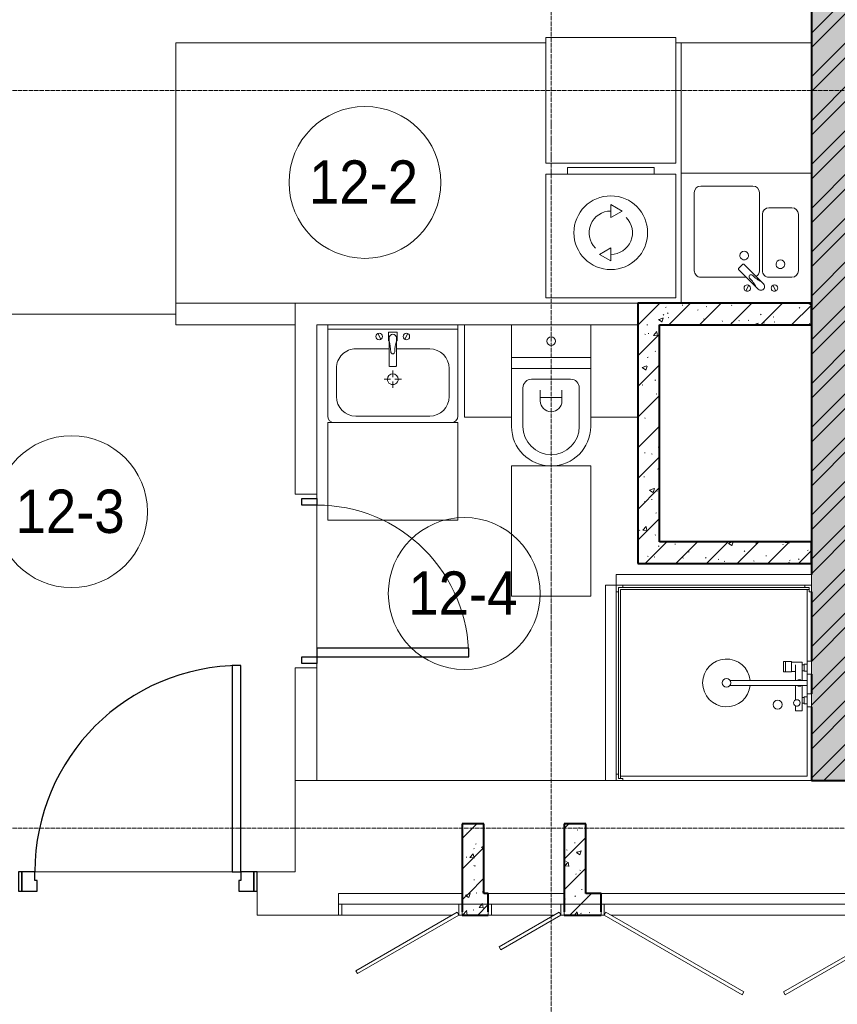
# Model space of a CAD drawing. Header units: millimetres. Extents: x 5617 to 112069, y 7718 to 237687.
# Tile 39 of 62: x 59096 to 62866, y 69989 to 74527. Entities that reach past the tile are written whole.
import ezdxf

# ---------------------------------------------------------------- set-up
doc = ezdxf.new("R2010")
doc.units = ezdxf.units.MM
doc.linetypes.add('ADSK_Линия сетки', pattern=[25, 20, -2.5, 0, -2.5])
doc.linetypes.add('Линия сетки', pattern=[25, 20, -2.5, 0, -2.5])
for name, color, linetype, lineweight in [('Двери', 7, 'Continuous', 18), ('Каркас несущий', 7, 'Continuous', 18), ('Каркас_Импост', 7, 'Continuous', 30), ('Марки помещений', 7, 'Continuous', 20), ('Мебель', 7, 'Continuous', 18), ('Монтажный зазор', 7, 'Continuous', 30), ('Оси', 7, 'Continuous', 9), ('Панель', 7, 'Continuous', 30), ('Перекрытия', 7, 'Continuous', 18), ('Сантехнические приборы', 7, 'Continuous', 18), ('Стены', 7, 'Continuous', 18), ('Стены разрез', 7, 'Continuous', 40), ('Электрооборудование', 7, 'Continuous', 18)]:
    doc.layers.add(name, color=color, linetype=linetype, lineweight=lineweight)
doc.styles.add('Arial_3', font='arial.ttf', dxfattribs={"width": 0.9, "height": 200})
pattern_1 = [(50, (0, 0), (218.62117, -19.1268), [22.86, -251.46]), (355, (0, 0), (-42.2919, 229.2684), [18.288, -201.168]), (100.451, (18.22, -1.6), (176.33107, 210.13963), [19.428, -213.708]), (46.184, (0, 60.96), (325.29495, -50.45164), [34.29, -377.19]), (96.636, (27.1, 56.76), (284.883, 296.9127), [29.142, -320.562]), (351.184, (0, 60.96), (284.8858, 296.9107), [27.432, -301.752]), (21, (30.48, 45.72), (181.93753, -122.71832), [22.86, -251.46]), (326, (30.48, 45.72), (74.1622, 221.0262), [18.288, -201.168]), (71.451, (45.64, 35.5), (256.10035, 98.30526), [19.428, -213.708]), (37.5, (0, 0), (3.70639, 101.465895), [3.353, -195.377, 3.353, -200.863, -201.93]), (37.5, (0, 0), (3.70639, 101.465895), [-402.946, 3.353, -198.577]), (7.5, (0, 0), (80.18358, 120.21653), [3.353, -113.081, 3.353, -190.805, -76.962]), (7.5, (0, 0), (80.18358, 120.21653), [-310.591, 3.353, -73.609]), (327.5, (-67.97, 0), (162.70865, -6.87497), [3.353, -72.847, 3.353, -234.391, -315.468]), (327.5, (-67.97, 0), (162.70865, -6.87497), [-313.944, 3.353, -312.115]), (317.5, (-98.45, 0), (177.75468, 30.51183), [3.353, -95.707, 3.353, -154.534, -224.028]), (317.5, (-98.45, 0), (177.75468, 30.51183), [-256.946, 3.353, -220.675])]
pattern_2 = [(45, (0, 0), (-70.71068, 70.71068), [])]

# ---------------------------------------------------------------- blocks, each defined once
blk = doc.blocks.new('MR_Душевой поддон - Санузел с душем_900х900-2498930-МКСС_K1_L26_85_950_1')
at = {"layer": 'Сантехнические приборы', "color": 253, "true_color": 0xaaaaaa}
for p, q in [((-70, 0), (-100, 0)), ((-70, -10), (-70, 0)), ((310, 0), (250.2, 0)), ((250.2, 0), (250.2, -20)), ((310, -20), (310, 0)), ((459.8, 0), (400, 0)), ((400, 0), (400, -20)), ((459.8, -20), (459.8, 0)), ((-100, -30), (-90, -30)), ((-90, -30), (-90, -10)), ((-90, -10), (-70, -10)), ((-80, -10), (-90, -10)), ((-90, -10), (-90, -890)), ((-80, -880), (-80, -10)), ((250.2, -20), (-80, -20)), ((250.2, -20), (310, -20)), ((266.7, -42), (253.8, -42)), ((253.8, -42), (253.8, -92.5)), ((296, -20), (264, -20)), ((264, -20), (264, -34)), ((264, -34), (296, -34)), ((293.6, -34), (266.7, -34)), ((266.7, -34), (266.7, -42)), ((338.7, -42), (266.7, -42)), ((266.7, -42), (293.6, -42)), ((293.6, -42), (293.6, -34)), ((296, -34), (296, -20)), ((338.7, -20), (310, -20)), ((361.3, -20), (338.7, -20)), ((338.7, -20), (338.7, -375.1)), ((400, -20), (361.3, -20)), ((361.3, -375.1), (361.3, -20)), ((479.1, -42), (361.3, -42)), ((400, -20), (459.8, -20)), ((446, -20), (414, -20)), ((414, -20), (414, -34)), ((414, -34), (446, -34)), ((443.3, -34), (416.4, -34)), ((416.4, -34), (416.4, -42)), ((416.4, -42), (443.3, -42)), ((443.3, -42), (443.3, -34)), ((446, -34), (446, -20)), ((780, -20), (459.8, -20)), ((479.1, -73.7), (479.1, -42)), ((780, -880), (780, -20)), ((800, -870), (800, 0)), ((266.7, -73.7), (338.7, -73.7)), ((296.6, -92.5), (296.6, -73.7)), ((361.3, -73.7), (428.7, -73.7)), ((455.7, -73.7), (479.1, -73.7)), ((298.9, -92.5), (251.9, -92.5)), ((251.9, -92.5), (251.9, -120)), ((251.9, -120), (298.9, -120)), ((298.9, -120), (251.9, -120)), ((251.9, -120), (251.9, -129.1)), ((251.9, -129.1), (298.9, -129.1)), ((253.8, -92.5), (296.6, -92.5)), ((298.9, -120), (298.9, -92.5)), ((298.9, -129.1), (298.9, -120)), ((-90, -870), (-100, -870)), ((-90, -890), (-90, -870)), ((-70, -890), (-90, -890)), ((-90, -890), (790, -890)), ((790, -880), (-80, -880)), ((-70, -900), (-70, -890)), ((790, -890), (770, -890)), ((770, -890), (770, -900)), ((800, -870), (790, -870)), ((790, -870), (790, -890)), ((790, -890), (790, -880)), ((800, -900), (800, -870))]:
    blk.add_line(p, q, dxfattribs=at)
for centre, radius, start, end in [((350, -56.1), 15.5, 137.0093, 222.9907), ((350, -56.1), 15.5, 317.0093, 42.9907), ((442.2, -67.2), 15, 334.0483, 205.9517), ((442.2, -67.2), 15, 0, 180), ((442.2, -67.2), 15, 180, 360), ((450, -155.2), 20.9, 0, 180), ((450, -155.2), 20.9, 180, 0), ((350, -391.5), 110, 95.916, 84.084), ((350, -391.5), 20, 0, 180), ((350, -391.5), 20, 180, 360), ((350, -391.5), 20, 55.4667, 124.5333)]:
    blk.add_arc(centre, radius, start, end, dxfattribs=at)
blk = doc.blocks.new('MR_Зона обслуживания - MR_Зона обслуживания-2560103-МКСС_K1_L26_85_950_1')
at = {"layer": 'Мебель', "lineweight": 9}
for p, q in [((450, 0), (-450, 0)), ((-450, 0), (-450, -50)), ((450, -50), (450, 0)), ((-450, -50), (450, -50))]:
    blk.add_line(p, q, dxfattribs=at)
blk = doc.blocks.new('MR_Унитаз напольный - Санузел с ванной-V16-МКСС_K1_L26_85_950_1')
at = {"layer": 'Сантехнические приборы', "color": 253, "true_color": 0xaaaaaa}
for p, q in [((-182.5, 200), (-182.5, 50)), ((182.5, 200), (-182.5, 200)), ((182.5, 50), (182.5, 200)), ((-182.5, 50), (182.5, 50)), ((182.5, 50), (-182.5, 50)), ((-182.5, 50), (-182.5, 0)), ((182.5, 0), (182.5, 50)), ((-182.5, 0), (182.5, 0)), ((182.5, 0), (-182.5, 0)), ((-182.5, 0), (-182.5, -267.5)), ((182.5, -267.5), (182.5, 0)), ((-130, -267.5), (-130, -90)), ((-90, -50), (90, -50)), ((130, -90), (130, -267.5)), ((-50, -150), (-50, -100)), ((-50, -135), (50, -135)), ((50, -100), (50, -150))]:
    blk.add_line(p, q, dxfattribs=at)
for centre, radius, start, end in [((0, 125), 20, 0, 180), ((0, 125), 20, 180, 0), ((-90, -90), 40, 90, 180), ((90, -90), 40, 360, 90), ((0, -150), 50, 180, 0), ((0, -267.5), 182.5, 180, 360), ((0, -267.5), 130, 180, 0)]:
    blk.add_arc(centre, radius, start, end, dxfattribs=at)
blk = doc.blocks.new('MR_Зона обслуживания - MR_Зона обслуживания-V3-МКСС_K1_L26_85_950_1')
at = {"layer": 'Мебель', "lineweight": 9}
for p, q in [((182.5, 0), (-182.5, 0)), ((-182.5, 0), (-182.5, -600)), ((182.5, -600), (182.5, 0)), ((-182.5, -600), (182.5, -600))]:
    blk.add_line(p, q, dxfattribs=at)
blk = doc.blocks.new('MR_Зона обслуживания - MR_Зона обслуживания-V17-МКСС_K1_L26_85_950_1')
at = {"layer": 'Мебель', "lineweight": 9}
for p, q in [((108.75, 0), (-108.75, 0)), ((-108.75, -425), (108.75, -425))]:
    blk.add_line(p, q, dxfattribs=at)
blk = doc.blocks.new('MR_Зона обслуживания - MR_Зона обслуживания-V18-МКСС_K1_L26_85_950_1')
at = {"layer": 'Мебель', "lineweight": 9}
for p, q in [((108.75, 0), (-108.75, 0)), ((-108.75, 0), (-108.75, -425)), ((-108.75, -425), (108.75, -425))]:
    blk.add_line(p, q, dxfattribs=at)
blk = doc.blocks.new('MR_Тумба-Умывальник с зеркалом - Тумба-умывальник_600-2560072-МКСС_K1_L26_85_950_1')
at = {"layer": 'Сантехнические приборы', "color": 253, "true_color": 0xaaaaaa}
for p, q in [((-300, 0), (-300, 420)), ((-170, 420), (170, 420)), ((300, 420), (300, 0)), ((-260, 200), (-260, 330)), ((260, 330), (260, 200)), ((0, 290), (0, 260)), ((-10, 250), (-40, 250)), ((0, 210), (0, 240)), ((40, 250), (10, 250)), ((-17, 73.1), (-17, 187.9)), ((-14, 190.9), (14, 190.9)), ((17, 187.9), (17, 73.1)), ((-17, 110), (-170, 110)), ((170, 110), (17, 110)), ((-69.7, 39.8), (-55.6, 66.3)), ((-20, 73.1), (-17, 73.1)), ((-20, 33.1), (-20, 73.1)), ((-17, 60), (-17, 73.1)), ((17, 73.1), (17, 60)), ((17, 73.1), (20, 73.1)), ((20, 73.1), (20, 33.1)), ((69.7, 39.8), (55.6, 66.3)), ((-300, 20), (300, 20)), ((20, 33.1), (-20, 33.1))]:
    blk.add_line(p, q, dxfattribs=at)
for centre, radius, start, end in [((-270, 420), 30, 90, 180), ((-170, 330), 90, 90, 180), ((170, 330), 90, 0, 90), ((270, 420), 30, 0, 90), ((0, 250), 25, 360, 180), ((0, 250), 25, 180, 360), ((-170, 200), 90, 180, 270), ((-14, 187.9), 3, 90, 180), ((-14, 187.9), 3, 105, 165), ((14, 187.9), 3, 0, 90), ((14, 187.9), 3, 15, 75), ((170, 200), 90, 270, 0), ((-217.6, 129.9), 208.5, 344.1823, 358.4054), ((0, 124.1), 9.19, 0, 180), ((217.6, 129.9), 208.5, 181.5946, 195.8177), ((-62.7, 53.1), 15, 0, 180), ((-62.7, 53.1), 15, 180, 0), ((0, 60), 17, 180, 0), ((62.7, 53.1), 15, 0, 180), ((62.7, 53.1), 15, 180, 0)]:
    blk.add_arc(centre, radius, start, end, dxfattribs=at)
blk = doc.blocks.new('MR_Зона обслуживания - MR_Зона обслуживания-2560074-МКСС_K1_L26_85_950_1')
at = {"layer": 'Мебель', "lineweight": 9}
for p, q in [((300, 450), (-300, 450)), ((-300, 450), (-300, 0)), ((300, 0), (300, 450)), ((-300, 0), (300, 0))]:
    blk.add_line(p, q, dxfattribs=at)
blk = doc.blocks.new('MR_Стиральная машина - Стиральная машина_600-2560097-МКСС_K1_L26_85_950_1')
at = {"layer": 'Электрооборудование', "color": 253, "true_color": 0xaaaaaa}
for p, q in [((-200, 600), (200, 600)), ((-200, 570), (-200, 600)), ((200, 600), (200, 570)), ((-300, 570), (300, 570)), ((-300, 0), (-300, 570)), ((300, 570), (300, 0)), ((0, 430), (52, 400)), ((0, 370), (0, 430)), ((52, 400), (0, 370)), ((-52, 200), (0, 230)), ((0, 230), (0, 170)), ((0, 170), (-52, 200)), ((300, 0), (-300, 0))]:
    blk.add_line(p, q, dxfattribs=at)
for radius, start, end in [(170, 0, 180), (100, 90, 225), (100, 270, 45), (170, 180, 0)]:
    blk.add_arc((0, 300), radius, start, end, dxfattribs=at)
blk = doc.blocks.new('MR_Зона обслуживания - MR_Зона обслуживания-2560098-МКСС_K1_L26_85_950_1')
at = {"layer": 'Мебель', "lineweight": 9}
for p, q in [((300, 580), (-300, 580)), ((-300, 580), (-300, 0)), ((300, 0), (300, 580)), ((-300, 0), (300, 0))]:
    blk.add_line(p, q, dxfattribs=at)
blk = doc.blocks.new('MR_Мойка - Кухонная мойка-V20-МКСС_K1_L26_85_950_1')
at = {"layer": 'Сантехнические приборы', "color": 253, "true_color": 0xaaaaaa}
for p, q in [((300, -550), (300, 50)), ((-136.7, -6.7), (-122.6, -33.3)), ((-79, -39), (-69.8, -48.2)), ((-45.7, -24.2), (-55, -14.9)), ((35.5, -105.4), (-45.7, -24.2)), ((2.7, -6.7), (-11.4, -33.3)), ((-104, -70), (-210, -70)), ((-69.8, -48.2), (11.4, -129.4)), ((210, -70), (0.1, -70)), ((-240, -100), (-240, -360)), ((-74, -360), (-74, -100)), ((-60, -100), (-60, -460)), ((15.7, -129.4), (35.5, -109.6)), ((240, -460), (240, -100)), ((-210, -390), (-104, -390)), ((-30, -490), (210, -490)), ((-300, -550), (300, -550))]:
    blk.add_line(p, q, dxfattribs=at)
for centre, radius, start, end in [((-129.7, -20), 15, 360, 180), ((-129.7, -20), 15, 180, 360), ((-67, -26.9), 17, 45, 225), ((136.3, 77.5), 208.5, 209.1823, 223.4054), ((-4.3, -20), 15, 360, 180), ((-4.3, -20), 15, 180, 360), ((-210, -100), 30, 90, 180), ((-104, -100), 30, 360, 90), ((-171.5, -230.2), 208.5, 46.5946, 60.8177), ((-30, -100), 30, 118.5511, 180), ((-21.7, -72.3), 9.19, 225, 45), ((210, -100), 30, 360, 90), ((-157, -130), 20, 360, 180), ((-157, -130), 20, 180, 360), ((13.5, -127.3), 3, 225, 315), ((13.5, -127.3), 3, 225, 315), ((33.3, -107.5), 3, 315, 45), ((33.3, -107.5), 3, 315, 45), ((10, -170), 20, 360, 180), ((10, -170), 20, 180, 360), ((-210, -360), 30, 180, 270), ((-104, -360), 30, 270, 360), ((-30, -460), 30, 180, 270), ((210, -460), 30, 270, 360)]:
    blk.add_arc(centre, radius, start, end, dxfattribs=at)
blk = doc.blocks.new('MR_Зона обслуживания - MR_Зона обслуживания-V12-МКСС_K1_L26_85_950_1')
at = {"layer": 'Мебель', "lineweight": 9}
for p, q in [((300, 0), (-300, 0)), ((300, -600), (300, 0)), ((-300, -600), (300, -600))]:
    blk.add_line(p, q, dxfattribs=at)
blk = doc.blocks.new('A_DOR_Door - Вн_3_Одинарная_800x2100-3005222-МКСС_K1_L26_85_950_1')
at = {"layer": 'Двери', "color": 253, "lineweight": 30, "true_color": 0xaaaaaa}
for p, q in [((-380, 20), (-350, 20)), ((-380, -50), (-380, 20)), ((-350, 20), (-350, -50)), ((350, -50), (350, 20)), ((350, 20), (380, 20)), ((380, 20), (380, -50)), ((-350, -50), (-380, -50)), ((-350, -50), (-350, -750)), ((-310, -50), (-350, -50)), ((-350, -50), (-350, -750)), ((-310, -750), (-310, -50)), ((380, -50), (350, -50)), ((-350, -750), (-310, -750))]:
    blk.add_line(p, q, dxfattribs=at)
at = {"layer": 'Двери', "color": 254, "lineweight": 9, "true_color": 0xd4d4d4}
blk.add_arc((-350, -50), 700, 270, 0, dxfattribs=at)
blk = doc.blocks.new('101_Лючок доступа_Двупольный - ЛД_П_1500х2100-3933240-МКСС_K1_L26_85_950_1')
at = {"layer": 'Двери', "color": 253, "true_color": 0xaaaaaa}
for p, q in [((-98.5, 417.5), (-735, 50)), ((-91, 404.5), (-98.5, 417.5)), ((98.5, 417.5), (91, 404.5)), ((735, 50), (98.5, 417.5)), ((-727.5, 37), (-91, 404.5)), ((91, 404.5), (727.5, 37)), ((-735, 50), (-750, 50)), ((-735, 50), (-727.5, 37)), ((0, 50), (-705, 50)), ((705, 50), (0, 50)), ((727.5, 37), (735, 50)), ((750, 50), (735, 50)), ((750, -50), (-750, -50))]:
    blk.add_line(p, q, dxfattribs=at)
at = {"layer": 'Каркас_Импост', "color": 253, "lineweight": 18, "true_color": 0xaaaaaa}
for p, q in [((-750, 50), (-735, 50)), ((-750, 50), (-750, 0)), ((-735, 50), (-735, 0)), ((750, 50), (735, 50)), ((735, 50), (735, 0)), ((750, 50), (750, 0)), ((-750, 0), (-735, 0)), ((735, 0), (750, 0))]:
    blk.add_line(p, q, dxfattribs=at)
blk = doc.blocks.new('101_Лючок доступа_Однопольный - ЛД_П_350х2100-3928756-МКСС_K1_L26_85_950_1')
at = {"layer": 'Двери', "color": 253, "true_color": 0xaaaaaa}
for p, q in [((117.1, 210), (-160, 50)), ((-152.5, 37), (124.6, 197)), ((124.6, 197), (117.1, 210)), ((-160, 50), (-175, 50)), ((-160, 50), (-152.5, 37)), ((160, 50), (-130, 50)), ((175, -50), (-175, -50))]:
    blk.add_line(p, q, dxfattribs=at)
at = {"layer": 'Каркас_Импост', "color": 253, "lineweight": 18, "true_color": 0xaaaaaa}
for p, q in [((-175, 50), (-160, 50)), ((-175, 50), (-175, -50)), ((-160, 50), (-160, 0)), ((175, 50), (160, 50)), ((175, 50), (160, 50)), ((160, 50), (160, 35)), ((160, 50), (160, 0)), ((175, 50), (175, -50)), ((175, 35), (175, 50)), ((-175, 0), (-160, 0)), ((160, 0), (175, 0))]:
    blk.add_line(p, q, dxfattribs=at)
blk = doc.blocks.new('101_Лючок доступа_Однопольный - ЛД_П_570х2100-3929528-МКСС_K1_L26_85_950_1')
at = {"layer": 'Двери', "color": 253, "true_color": 0xaaaaaa}
for p, q in [((197.7, 320), (-270, 50)), ((205.2, 307), (197.7, 320)), ((-262.5, 37), (205.2, 307)), ((-270, 50), (-285, 50)), ((-270, 50), (-262.5, 37)), ((270, 50), (-240, 50)), ((285, -50), (-285, -50))]:
    blk.add_line(p, q, dxfattribs=at)
at = {"layer": 'Каркас_Импост', "color": 253, "lineweight": 18, "true_color": 0xaaaaaa}
for p, q in [((-285, 50), (-270, 50)), ((-285, 50), (-285, -50)), ((-270, 50), (-270, 0)), ((285, 50), (270, 50)), ((285, 50), (270, 50)), ((270, 50), (270, 35)), ((270, 50), (270, 0)), ((285, 50), (285, -50)), ((285, 35), (285, 50)), ((-285, 0), (-270, 0)), ((270, 0), (285, 0))]:
    blk.add_line(p, q, dxfattribs=at)
blk = doc.blocks.new('101_Дверь_Однопольная - _НЧ_Мет_900х2100_Квартира_Л-3608023-МКСС_K1_L26_85_950_1')
at = {"layer": 'Каркас_Импост', "color": 253, "true_color": 0xaaaaaa}
for p, q in [((-475, 100), (-535, 100)), ((-535, 100), (-535, 10)), ((-475, 60), (-475, 100)), ((535, 100), (475, 100)), ((475, 100), (475, 60)), ((535, 10), (535, 100)), ((-465, 60), (-475, 60)), ((-465, 10), (-465, 60)), ((475, 60), (465, 60)), ((465, 60), (465, 10)), ((-535, 10), (-465, 10)), ((465, 10), (535, 10))]:
    blk.add_line(p, q, dxfattribs=at)
at = {"layer": 'Монтажный зазор', "color": 253, "true_color": 0xaaaaaa}
for p, q in [((-535, 100), (-550, 100)), ((-550, 100), (-550, 10)), ((-535, 10), (-535, 100)), ((550, 100), (535, 100)), ((535, 100), (535, 10)), ((550, 10), (550, 100)), ((-550, 10), (-535, 10)), ((535, 10), (550, 10))]:
    blk.add_line(p, q, dxfattribs=at)
at = {"layer": 'Панель', "color": 253, "true_color": 0xaaaaaa}
for p, q in [((475, 1050), (435, 1050)), ((435, 1050), (435, 100)), ((475, 100), (475, 1050)), ((435, 100), (475, 100))]:
    blk.add_line(p, q, dxfattribs=at)
blk.add_arc((475, 100), 950, 90, 180, dxfattribs=at)
blk = doc.blocks.new('ПР - 1520_100_Оп1210-250-3955787-МКСС_K1_L26_85_950_1')
at = {"layer": 'Каркас несущий', "color": 21, "true_color": 0xffaaaa}
blk.add_line((-1000, 0), (1960, 0), dxfattribs=at)
blk.add_line((-1000, 0), (1960, 0), dxfattribs=at)
blk = doc.blocks.new('135_SLK_K1_AR_rvt-1-МКСС_K1_L26_85_950_1')
at = {"layer": 'Стены разрез', "lineweight": 9, "true_color": 0xaaaaaa}
h = blk.add_hatch(dxfattribs=at)
h.set_pattern_fill('FP_2', color=253, style=0, pattern_type=2)
h.set_pattern_definition(pattern_1)
h.paths.add_polyline_path([(48150, 71020), (48150, 77400), (47950, 77400), (47950, 71020), (48002.6, 71020)])
h = blk.add_hatch(dxfattribs=at)
h.set_pattern_fill('FP_3', color=253, style=0, pattern_type=2)
h.set_pattern_definition([(45, (0, 0), (-101.02788, 101.02788), []), (45, (67.35, 0), (-101.02788, 101.02788), [])])
h.paths.add_polyline_path([(48150, 71020), (48150, 77400), (47950, 77400), (47950, 71020), (48002.6, 71020)])
h = blk.add_hatch(dxfattribs=at)
h.set_pattern_fill('FP_2', color=253, style=0, pattern_type=2)
h.set_pattern_definition(pattern_1)
h.paths.add_polyline_path([(47250, 73120), (47950, 73120), (47950, 73220), (47150, 73220), (47150, 73120), (47178.4, 73120)])
h = blk.add_hatch(dxfattribs=at)
h.set_pattern_fill('FP_4', color=253, style=0, pattern_type=2)
h.set_pattern_definition(pattern_2)
h.paths.add_polyline_path([(47250, 73120), (47950, 73120), (47950, 73220), (47150, 73220), (47150, 73120), (47178.4, 73120)])
h = blk.add_hatch(dxfattribs=at)
h.set_pattern_fill('FP_2', color=253, style=0, pattern_type=2)
h.set_pattern_definition(pattern_1)
h.paths.add_polyline_path([(47150, 72120), (47250, 72120), (47250, 73120), (47150, 73120), (47150, 72150.5)])
h = blk.add_hatch(dxfattribs=at)
h.set_pattern_fill('FP_4', color=253, style=0, pattern_type=2)
h.set_pattern_definition(pattern_2)
h.paths.add_polyline_path([(47150, 72120), (47250, 72120), (47250, 73120), (47150, 73120), (47150, 72150.5)])
h = blk.add_hatch(dxfattribs=at)
h.set_pattern_fill('FP_2', color=253, style=0, pattern_type=2)
h.set_pattern_definition(pattern_1)
h.paths.add_polyline_path([(47950, 72020), (47950, 72120), (47150, 72120), (47150, 72020), (47590.5, 72020)])
h = blk.add_hatch(dxfattribs=at)
h.set_pattern_fill('FP_4', color=253, style=0, pattern_type=2)
h.set_pattern_definition(pattern_2)
h.paths.add_polyline_path([(47950, 72020), (47950, 72120), (47150, 72120), (47150, 72020), (47590.5, 72020)])
h = blk.add_hatch(dxfattribs=at)
h.set_pattern_fill('FP_2', color=253, style=0, pattern_type=2)
h.set_pattern_definition(pattern_1)
h.paths.add_polyline_path([(46440, 70500), (46440, 70820), (46340, 70820), (46340, 70500)])
h = blk.add_hatch(dxfattribs=at)
h.set_pattern_fill('FP_4', color=253, style=0, pattern_type=2)
h.set_pattern_definition(pattern_2)
h.paths.add_polyline_path([(46440, 70500), (46440, 70820), (46340, 70820), (46340, 70500)])
h = blk.add_hatch(dxfattribs=at)
h.set_pattern_fill('FP_2', color=253, style=0, pattern_type=2)
h.set_pattern_definition(pattern_1)
h.paths.add_polyline_path([(46910, 70500), (46910, 70820), (46810, 70820), (46810, 70500)])
h = blk.add_hatch(dxfattribs=at)
h.set_pattern_fill('FP_4', color=253, style=0, pattern_type=2)
h.set_pattern_definition(pattern_2)
h.paths.add_polyline_path([(46910, 70500), (46910, 70820), (46810, 70820), (46810, 70500)])
h = blk.add_hatch(dxfattribs=at)
h.set_pattern_fill('FP_2', color=253, style=0, pattern_type=2)
h.set_pattern_definition(pattern_1)
h.paths.add_polyline_path([(50620, 70400), (50700, 70400), (50700, 70500), (50620, 70500), (50620, 70413)])
h.paths.add_polyline_path([(49270, 70400), (49270, 70500), (48480, 70500), (48480, 70400)])
h.paths.add_polyline_path([(46980, 70400), (46980, 70500), (46810, 70500), (46810, 70400)])
h.paths.add_polyline_path([(46460, 70400), (46460, 70500), (46340, 70500), (46340, 70400)])
h = blk.add_hatch(dxfattribs=at)
h.set_pattern_fill('FP_4', color=253, style=0, pattern_type=2)
h.set_pattern_definition(pattern_2)
h.paths.add_polyline_path([(50620, 70400), (50700, 70400), (50700, 70500), (50620, 70500), (50620, 70413)])
h.paths.add_polyline_path([(49270, 70400), (49270, 70500), (48480, 70500), (48480, 70400)])
h.paths.add_polyline_path([(46980, 70400), (46980, 70500), (46810, 70500), (46810, 70400)])
h.paths.add_polyline_path([(46460, 70400), (46460, 70500), (46340, 70500), (46340, 70400)])
at = {"layer": 'Перекрытия', "color": 253, "true_color": 0xaaaaaa}
for p, q in [((45670, 72340), (45670, 72320)), ((45670, 72320), (45670, 72340)), ((45670, 72290), (45670, 71630)), ((45670, 71630), (45670, 72290)), ((45670, 71560), (45670, 71540)), ((45670, 71540), (45670, 71560)), ((45570, 70600), (45570, 71020)), ((45670, 71020), (46400, 71020)), ((46400, 71020), (46870, 71020)), ((46870, 71020), (47000, 71020)), ((47080, 71020), (47950, 71020)), ((44370, 70600), (45280, 70600)), ((45280, 70600), (44370, 70600)), ((45395, 70600), (45570, 70600)), ((45395, 70400), (45395, 70510)), ((45770, 70400), (45395, 70400))]:
    blk.add_line(p, q, dxfattribs=at)
at = {"layer": 'Стены', "color": 253, "true_color": 0xaaaaaa}
for p, q in [((45019.6, 74420.4), (46725, 74420.4)), ((45019.6, 74420.4), (45019.6, 74419.6)), ((45019.6, 73220), (45019.6, 74419.6)), ((46725, 74419.6), (45020.4, 74419.6)), ((45020.4, 74419.6), (45020.4, 73220)), ((47325, 74420.4), (47950, 74420.4)), ((47350, 74419.6), (47325, 74419.6)), ((45019.6, 73220), (45020, 73220)), ((45020, 73120), (45020, 73220)), ((45020.4, 73220), (45570, 73220)), ((45570, 73220), (47150, 73220)), ((45570, 73220), (45570, 73120)), ((45570, 73120), (45570, 73220)), ((44120, 73170.4), (45020, 73170.4)), ((45020, 73169.6), (44120, 73169.6)), ((45020, 73170.4), (45020, 73169.6)), ((45570, 73120), (45020, 73120)), ((45570, 72340), (45570, 73120)), ((46350, 73120), (45670, 73120)), ((45670, 73120), (45670, 72340)), ((45570, 72340), (45670, 72340)), ((45570, 71020), (45570, 71540)), ((45670, 71540), (45570, 71540)), ((45670, 71540), (45670, 71020)), ((45570, 71020), (45670, 71020)), ((45770, 70415), (45770, 70500)), ((45770, 70500), (46340, 70500)), ((46460, 70500), (46810, 70500)), ((46980, 70500), (48480, 70500))]:
    blk.add_line(p, q, dxfattribs=at)
at = {"layer": 'Стены разрез', "color": 253, "true_color": 0xaaaaaa}
for p, q in [((47950, 77400), (47950, 71970)), ((47950, 73220), (47150, 73220)), ((47150, 73220), (47150, 73120)), ((47950, 73120), (47950, 73220)), ((47150, 73120), (47150, 72120)), ((47250, 73120), (47950, 73120)), ((47250, 72120), (47250, 73120)), ((47150, 72120), (47150, 72020)), ((47950, 72120), (47250, 72120)), ((47950, 72020), (47950, 72120)), ((47150, 72020), (47950, 72020)), ((47950, 71890), (47950, 71569.8)), ((47950, 71510), (47950, 71420)), ((47950, 71360.2), (47950, 71020)), ((47950, 71020), (48150, 71020)), ((46340, 70820), (46340, 70500)), ((46440, 70820), (46340, 70820)), ((46440, 70500), (46440, 70820)), ((46810, 70820), (46810, 70500)), ((46910, 70820), (46810, 70820)), ((46910, 70500), (46910, 70820)), ((46340, 70500), (46340, 70415)), ((46460, 70500), (46440, 70500)), ((46460, 70415), (46460, 70500)), ((46810, 70500), (46810, 70415)), ((46980, 70500), (46910, 70500)), ((46980, 70415), (46980, 70500)), ((46340, 70400), (46460, 70400)), ((46810, 70400), (46980, 70400))]:
    blk.add_line(p, q, dxfattribs=at)
at = {"layer": 'Двери', "color": 253, "lineweight": 18, "true_color": 0xaaaaaa}
for name, p, rotation in [('A_DOR_Door - Вн_3_Одинарная_800x2100-3005222-МКСС_K1_L26_85_950_1', (45620, 71940), 89.99999999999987), ('101_Лючок доступа_Однопольный - ЛД_П_570х2100-3929528-МКСС_K1_L26_85_950_1', (46055, 70450), 180), ('101_Лючок доступа_Однопольный - ЛД_П_350х2100-3928756-МКСС_K1_L26_85_950_1', (46635, 70450), 180), ('101_Лючок доступа_Двупольный - ЛД_П_1500х2100-3933240-МКСС_K1_L26_85_950_1', (47730, 70450), 180)]:
    blk.add_blockref(name, p, dxfattribs=dict(at, rotation=rotation))
blk.add_blockref('101_Дверь_Однопольная - _НЧ_Мет_900х2100_Квартира_Л-3608023-МКСС_K1_L26_85_950_1', (44845, 70500), dxfattribs=at)
at = {"layer": 'Каркас несущий', "color": 253, "lineweight": 18, "true_color": 0xaaaaaa, "rotation": 180}
blk.add_blockref('ПР - 1520_100_Оп1210-250-3955787-МКСС_K1_L26_85_950_1', (47730, 70450), dxfattribs=at)
at = {"layer": 'Мебель', "color": 253, "lineweight": 18, "true_color": 0xaaaaaa}
for name, p in [('MR_Зона обслуживания - MR_Зона обслуживания-2560098-МКСС_K1_L26_85_950_1', (47025, 73865)), ('MR_Зона обслуживания - MR_Зона обслуживания-V18-МКСС_K1_L26_85_950_1', (46458.7, 73120)), ('MR_Зона обслуживания - MR_Зона обслуживания-V17-МКСС_K1_L26_85_950_1', (47041.2, 73120)), ('MR_Зона обслуживания - MR_Зона обслуживания-V3-МКСС_K1_L26_85_950_1', (46750, 72470))]:
    blk.add_blockref(name, p, dxfattribs=at)
for name, p, rotation in [('MR_Зона обслуживания - MR_Зона обслуживания-V12-МКСС_K1_L26_85_950_1', (47650, 73820), 180), ('MR_Зона обслуживания - MR_Зона обслуживания-2560074-МКСС_K1_L26_85_950_1', (46020, 72670), 180), ('MR_Зона обслуживания - MR_Зона обслуживания-2560103-МКСС_K1_L26_85_950_1', (47500, 71920), 180), ('MR_Зона обслуживания - MR_Зона обслуживания-2560103-МКСС_K1_L26_85_950_1', (47050, 71470), 270.0000000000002)]:
    blk.add_blockref(name, p, dxfattribs=dict(at, rotation=rotation))
at = {"layer": 'Сантехнические приборы', "color": 253, "lineweight": 18, "true_color": 0xaaaaaa}
for name, p, rotation in [('MR_Мойка - Кухонная мойка-V20-МКСС_K1_L26_85_950_1', (47650, 73270), 180), ('MR_Тумба-Умывальник с зеркалом - Тумба-умывальник_600-2560072-МКСС_K1_L26_85_950_1', (46020, 73120), 180), ('MR_Душевой поддон - Санузел с душем_900х900-2498930-МКСС_K1_L26_85_950_1', (47950, 71820), 270.0000000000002)]:
    blk.add_blockref(name, p, dxfattribs=dict(at, rotation=rotation))
blk.add_blockref('MR_Унитаз напольный - Санузел с ванной-V16-МКСС_K1_L26_85_950_1', (46750, 72920), dxfattribs=at)
at = {"layer": 'Электрооборудование', "color": 253, "lineweight": 18, "true_color": 0xaaaaaa}
blk.add_blockref('MR_Стиральная машина - Стиральная машина_600-2560097-МКСС_K1_L26_85_950_1', (47025, 73245), dxfattribs=at)
blk = doc.blocks.new('050_Марка_Помещение - Номер-620969-МКСС_K1_L26_85_950_1')
at = {"layer": 'Марки помещений'}
blk.add_circle((0, 0), 3.5, dxfattribs=at)

msp = doc.modelspace()

# ---------------------------------------------------------------- linework, layer by layer
at = {"layer": 'Оси', "linetype": 'Линия сетки'}
msp.add_line((61546.3, 55648.9), (61546.3, 78180), dxfattribs=at)
at = {"layer": 'Оси', "linetype": 'ADSK_Линия сетки'}
for p, q in [((81346.3, 74200), (26370.3, 74200)), ((81346.3, 70800), (26370.3, 70800))]:
    msp.add_line(p, q, dxfattribs=at)

# ---------------------------------------------------------------- block references
at = {"lineweight": 5}
msp.add_blockref('135_SLK_K1_AR_rvt-1-МКСС_K1_L26_85_950_1', (14796.3, 0), dxfattribs=at)
at = {"layer": 'Марки помещений', "xscale": 99.99999999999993, "yscale": 99.99999999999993, "zscale": 99.99999999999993}
for p in [(60687.8, 73776.8), (59335.1, 72259.3), (61145.7, 71882.3)]:
    msp.add_blockref('050_Марка_Помещение - Номер-620969-МКСС_K1_L26_85_950_1', p, dxfattribs=at)

# ---------------------------------------------------------------- texts
at = {"layer": 'Марки помещений', "lineweight": 9, "char_height": 200, "width": 620.506, "attachment_point": 1, "style": 'Arial_3'}
for s, insert in [('12-2', (60429.7, 73878.5)), ('12-3', (59077, 72361.1)), ('12-4', (60887.7, 71984))]:
    msp.add_mtext(s, dxfattribs=dict(at, insert=insert))

doc.saveas('drawing.dxf')
